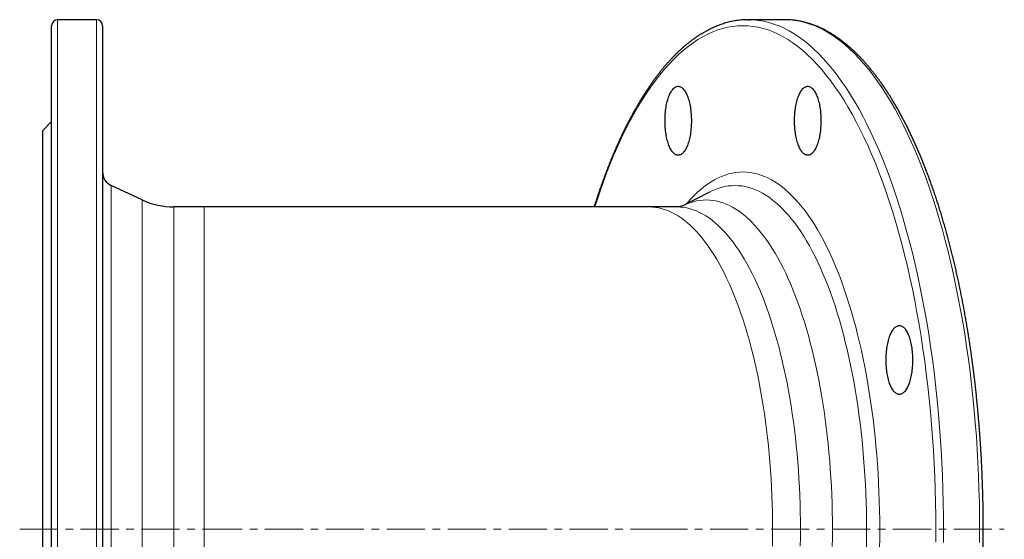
# Model space of a CAD drawing. Header units: millimetres. Extents: x 102 to 921, y 48 to 942.
# Tile 2 of 3: x 102 to 430, y 215 to 388. Entities that reach past the tile are written whole.
import ezdxf

# ---------------------------------------------------------------- set-up
doc = ezdxf.new("R2010")
doc.units = ezdxf.units.MM
doc.linetypes.add('CENTERX2', pattern=[20.32, 12.7, -2.54, 2.54, -2.54])
doc.layers.add('FORMAT', color=7, linetype='Continuous')

msp = doc.modelspace()

# ---------------------------------------------------------------- linework, layer by layer
at = {"color": 7, "linetype": 'Continuous', "lineweight": 25}
for p, q in [((127.24, 388.3), (114.24, 388.3)), ((356.65, 388.3), (344.64, 388.3)), ((357, 388.3), (356.65, 388.3)), ((112.24, 50.3), (112.24, 386.3)), ((129.24, 386.3), (129.24, 50.3)), ((112.24, 354.3), (109.24, 351.3)), ((109.24, 85.3), (109.24, 351.3)), ((142.45, 328.14), (132.13, 332.95)), ((331.65, 330.79), (322.47, 326.07)), ((331.66, 330.8), (331.65, 330.79)), ((163.06, 325.8), (153.01, 325.8)), ((311.54, 325.8), (163.06, 325.8)), ((320.83, 325.8), (311.54, 325.8))]:
    msp.add_line(p, q, dxfattribs=at)
at = {"color": 8, "linetype": 'Continuous', "lineweight": 18}
for p, q in [((114.24, 388.3), (114.24, 48.3)), ((127.24, 48.3), (127.24, 388.3)), ((132.13, 332.95), (132.13, 103.65)), ((142.45, 108.46), (142.45, 328.14)), ((153.01, 325.8), (153.01, 110.8)), ((163.06, 325.8), (163.06, 110.8))]:
    msp.add_line(p, q, dxfattribs=at)
at = {"color": 7, "linetype": 'Continuous', "lineweight": 25, "flags": 128}
for points in [[(344.29, 388.3), (344.64, 388.3), (345.01, 388.3)], [(325.59, 354.57), (325.58, 354), (325.57, 353.43), (325.54, 352.86), (325.5, 352.29), (325.45, 351.73), (325.39, 351.18), (325.33, 350.64), (325.24, 350.1), (325.15, 349.58), (325.05, 349.07), (324.94, 348.58), (324.83, 348.09), (324.7, 347.63), (324.56, 347.18), (324.42, 346.75), (324.26, 346.34), (324.1, 345.95), (323.93, 345.58), (323.76, 345.23), (323.58, 344.91), (323.39, 344.61), (323.2, 344.34), (323, 344.09), (322.8, 343.87), (322.59, 343.67), (322.38, 343.5), (322.17, 343.36), (321.95, 343.25), (321.74, 343.16), (321.52, 343.1), (321.3, 343.08), (321.08, 343.08), (320.86, 343.1), (320.64, 343.16), (320.43, 343.25), (320.21, 343.36), (320, 343.5), (319.79, 343.67), (319.58, 343.87), (319.38, 344.09), (319.18, 344.34), (318.99, 344.61), (318.8, 344.91), (318.62, 345.23), (318.45, 345.58), (318.28, 345.95), (318.12, 346.34), (317.96, 346.75), (317.82, 347.18), (317.68, 347.63), (317.55, 348.09), (317.43, 348.58), (317.32, 349.07), (317.22, 349.58), (317.13, 350.1), (317.05, 350.64), (316.98, 351.18), (316.92, 351.73), (316.88, 352.29), (316.84, 352.86), (316.81, 353.43), (316.79, 354), (316.79, 354.57), (316.79, 355.14), (316.81, 355.72), (316.84, 356.29), (316.88, 356.85), (316.92, 357.41), (316.98, 357.96), (317.05, 358.5), (317.13, 359.04), (317.22, 359.56), (317.32, 360.07), (317.43, 360.57), (317.55, 361.05), (317.68, 361.52), (317.82, 361.96), (317.96, 362.39), (318.12, 362.8), (318.28, 363.19), (318.45, 363.56), (318.62, 363.91), (318.8, 364.23), (318.99, 364.53), (319.18, 364.81), (319.38, 365.05), (319.58, 365.28), (319.79, 365.47), (320, 365.64), (320.21, 365.78), (320.43, 365.9), (320.64, 365.98), (320.86, 366.04), (321.08, 366.07), (321.3, 366.07), (321.52, 366.04), (321.74, 365.98), (321.95, 365.9), (322.17, 365.78), (322.38, 365.64), (322.59, 365.47), (322.8, 365.28), (323, 365.05), (323.2, 364.81), (323.39, 364.53), (323.58, 364.23), (323.76, 363.91), (323.93, 363.56), (324.1, 363.19), (324.26, 362.8), (324.42, 362.39), (324.56, 361.96), (324.7, 361.52), (324.83, 361.05), (324.94, 360.57), (325.05, 360.07), (325.15, 359.56), (325.24, 359.04), (325.33, 358.5), (325.39, 357.96), (325.45, 357.41), (325.5, 356.85), (325.54, 356.29), (325.57, 355.72), (325.58, 355.14), (325.59, 354.57)], [(368.79, 354.57), (368.79, 354), (368.77, 353.43), (368.74, 352.86), (368.7, 352.29), (368.66, 351.73), (368.6, 351.18), (368.53, 350.64), (368.45, 350.1), (368.36, 349.58), (368.26, 349.07), (368.15, 348.58), (368.03, 348.09), (367.9, 347.63), (367.76, 347.18), (367.62, 346.75), (367.46, 346.34), (367.3, 345.95), (367.14, 345.58), (366.96, 345.23), (366.78, 344.91), (366.59, 344.61), (366.4, 344.34), (366.2, 344.09), (366, 343.87), (365.79, 343.67), (365.58, 343.5), (365.37, 343.36), (365.16, 343.25), (364.94, 343.16), (364.72, 343.1), (364.5, 343.08), (364.28, 343.08), (364.06, 343.1), (363.84, 343.16), (363.63, 343.25), (363.41, 343.36), (363.2, 343.5), (362.99, 343.67), (362.78, 343.87), (362.58, 344.09), (362.38, 344.34), (362.19, 344.61), (362, 344.91), (361.82, 345.23), (361.65, 345.58), (361.48, 345.95), (361.32, 346.34), (361.17, 346.75), (361.02, 347.18), (360.88, 347.63), (360.76, 348.09), (360.64, 348.58), (360.53, 349.07), (360.43, 349.58), (360.34, 350.1), (360.26, 350.64), (360.19, 351.18), (360.13, 351.73), (360.08, 352.29), (360.04, 352.86), (360.01, 353.43), (360, 354), (359.99, 354.57), (360, 355.14), (360.01, 355.72), (360.04, 356.29), (360.08, 356.85), (360.13, 357.41), (360.19, 357.96), (360.26, 358.5), (360.34, 359.04), (360.43, 359.56), (360.53, 360.07), (360.64, 360.57), (360.76, 361.05), (360.88, 361.52), (361.02, 361.96), (361.17, 362.39), (361.32, 362.8), (361.48, 363.19), (361.65, 363.56), (361.82, 363.91), (362, 364.23), (362.19, 364.53), (362.38, 364.81), (362.58, 365.05), (362.78, 365.28), (362.99, 365.47), (363.2, 365.64), (363.41, 365.78), (363.63, 365.9), (363.84, 365.98), (364.06, 366.04), (364.28, 366.07), (364.5, 366.07), (364.72, 366.04), (364.94, 365.98), (365.16, 365.9), (365.37, 365.78), (365.58, 365.64), (365.79, 365.47), (366, 365.28), (366.2, 365.05), (366.4, 364.81), (366.59, 364.53), (366.78, 364.23), (366.96, 363.91), (367.14, 363.56), (367.3, 363.19), (367.46, 362.8), (367.62, 362.39), (367.76, 361.96), (367.9, 361.52), (368.03, 361.05), (368.15, 360.57), (368.26, 360.07), (368.36, 359.56), (368.45, 359.04), (368.53, 358.5), (368.6, 357.96), (368.66, 357.41), (368.7, 356.85), (368.74, 356.29), (368.77, 355.72), (368.79, 355.14), (368.79, 354.57)], [(399.34, 274.75), (399.33, 274.17), (399.32, 273.6), (399.29, 273.03), (399.25, 272.47), (399.2, 271.91), (399.14, 271.36), (399.08, 270.81), (398.99, 270.28), (398.9, 269.76), (398.8, 269.25), (398.69, 268.75), (398.58, 268.27), (398.45, 267.8), (398.31, 267.35), (398.17, 266.92), (398.01, 266.51), (397.85, 266.12), (397.68, 265.75), (397.51, 265.41), (397.33, 265.09), (397.14, 264.79), (396.95, 264.51), (396.75, 264.26), (396.55, 264.04), (396.34, 263.84), (396.13, 263.68), (395.92, 263.53), (395.7, 263.42), (395.49, 263.33), (395.27, 263.28), (395.05, 263.25), (394.83, 263.25), (394.61, 263.28), (394.39, 263.33), (394.18, 263.42), (393.96, 263.53), (393.75, 263.68), (393.54, 263.84), (393.33, 264.04), (393.13, 264.26), (392.93, 264.51), (392.74, 264.79), (392.55, 265.09), (392.37, 265.41), (392.2, 265.75), (392.03, 266.12), (391.87, 266.51), (391.71, 266.92), (391.57, 267.35), (391.43, 267.8), (391.3, 268.27), (391.18, 268.75), (391.07, 269.25), (390.97, 269.76), (390.88, 270.28), (390.8, 270.81), (390.73, 271.36), (390.67, 271.91), (390.63, 272.47), (390.59, 273.03), (390.56, 273.6), (390.54, 274.17), (390.54, 274.75), (390.54, 275.32), (390.56, 275.89), (390.59, 276.46), (390.63, 277.02), (390.67, 277.58), (390.73, 278.13), (390.8, 278.68), (390.88, 279.21), (390.97, 279.73), (391.07, 280.25), (391.18, 280.74), (391.3, 281.22), (391.43, 281.69), (391.57, 282.14), (391.71, 282.57), (391.87, 282.98), (392.03, 283.37), (392.2, 283.74), (392.37, 284.08), (392.55, 284.41), (392.74, 284.7), (392.93, 284.98), (393.13, 285.23), (393.33, 285.45), (393.54, 285.65), (393.75, 285.82), (393.96, 285.96), (394.18, 286.07), (394.39, 286.16), (394.61, 286.21), (394.83, 286.24), (395.05, 286.24), (395.27, 286.21), (395.49, 286.16), (395.7, 286.07), (395.92, 285.96), (396.13, 285.82), (396.34, 285.65), (396.55, 285.45), (396.75, 285.23), (396.95, 284.98), (397.14, 284.7), (397.33, 284.41), (397.51, 284.08), (397.68, 283.74), (397.85, 283.37), (398.01, 282.98), (398.17, 282.57), (398.31, 282.14), (398.45, 281.69), (398.58, 281.22), (398.69, 280.74), (398.8, 280.25), (398.9, 279.73), (398.99, 279.21), (399.08, 278.68), (399.14, 278.13), (399.2, 277.58), (399.25, 277.02), (399.29, 276.46), (399.32, 275.89), (399.33, 275.32), (399.34, 274.75)]]:
    msp.add_lwpolyline(points, dxfattribs=at)
at = {"color": 8, "linetype": 'Continuous', "lineweight": 18, "flags": 128}
for points in [[(345.01, 388.3), (346.34, 388.24), (348.04, 388.07), (349.74, 387.78), (351.44, 387.37), (353.13, 386.85), (354.82, 386.21), (356.49, 385.45), (358.16, 384.58), (359.83, 383.6), (361.48, 382.51), (363.12, 381.3), (364.74, 379.98), (366.35, 378.55), (367.95, 377.01), (369.53, 375.36), (371.1, 373.6), (372.65, 371.74), (374.17, 369.77), (375.68, 367.7), (377.17, 365.52), (378.63, 363.25), (380.07, 360.87), (381.49, 358.4), (382.88, 355.83), (384.24, 353.17), (385.58, 350.41), (386.89, 347.57), (388.17, 344.63), (389.42, 341.61), (390.64, 338.51), (391.83, 335.32), (392.98, 332.05), (394.11, 328.71), (395.2, 325.28), (396.25, 321.79), (397.27, 318.22), (398.25, 314.59), (399.2, 310.89), (400.11, 307.12), (400.98, 303.3), (401.81, 299.42), (402.6, 295.48), (403.36, 291.49), (404.07, 287.44), (404.74, 283.36), (405.37, 279.22), (405.96, 275.05), (406.51, 270.83), (407.02, 266.58), (407.48, 262.3), (407.9, 257.99), (408.27, 253.64), (408.61, 249.28), (408.89, 244.89), (409.14, 240.49), (409.34, 236.07), (409.49, 231.64), (409.61, 227.2), (409.67, 222.75), (409.69, 218.3)], [(421.68, 213.85), (421.7, 218.3), (421.68, 222.75), (421.62, 227.2), (421.5, 231.64), (421.35, 236.07), (421.15, 240.49), (420.9, 244.89), (420.62, 249.28), (420.28, 253.64), (419.91, 257.99), (419.49, 262.3), (419.03, 266.58), (418.52, 270.83), (417.97, 275.05), (417.38, 279.22), (416.75, 283.36), (416.08, 287.44), (415.37, 291.49), (414.61, 295.48), (413.82, 299.42), (412.99, 303.3), (412.12, 307.12), (411.21, 310.89), (410.26, 314.59), (409.28, 318.22), (408.26, 321.79), (407.21, 325.28), (406.12, 328.71), (404.99, 332.05), (403.84, 335.32), (402.65, 338.51), (401.43, 341.61), (400.18, 344.63), (398.9, 347.57), (397.59, 350.41), (396.25, 353.17), (394.89, 355.83), (393.5, 358.4), (392.08, 360.87), (390.64, 363.25), (389.18, 365.52), (387.69, 367.7), (386.18, 369.77), (384.66, 371.74), (383.11, 373.6), (381.54, 375.36), (379.96, 377.01), (378.36, 378.55), (376.75, 379.98), (375.13, 381.3), (373.49, 382.51), (371.84, 383.6), (370.17, 384.58), (368.5, 385.45), (366.83, 386.21), (365.14, 386.85), (363.45, 387.37), (361.75, 387.78), (360.05, 388.07), (358.35, 388.24), (357, 388.3)], [(407.08, 218.3), (407.06, 222.7), (406.99, 227.09), (406.88, 231.48), (406.73, 235.86), (406.53, 240.23), (406.29, 244.58), (406, 248.92), (405.68, 253.23), (405.3, 257.52), (404.89, 261.78), (404.43, 266.01), (403.93, 270.21), (403.39, 274.38), (402.81, 278.51), (402.19, 282.59), (401.52, 286.63), (400.82, 290.63), (400.07, 294.57), (399.29, 298.46), (398.47, 302.3), (397.61, 306.08), (396.71, 309.8), (395.77, 313.46), (394.8, 317.05), (393.8, 320.57), (392.75, 324.03), (391.68, 327.41), (390.57, 330.71), (389.43, 333.94), (388.25, 337.09), (387.05, 340.16), (385.81, 343.15), (384.54, 346.05), (383.25, 348.86), (381.93, 351.58), (380.58, 354.21), (379.21, 356.75), (377.81, 359.2), (376.38, 361.54), (374.94, 363.79), (373.47, 365.94), (371.98, 367.99), (370.47, 369.93), (368.94, 371.78), (367.39, 373.51), (365.83, 375.14), (364.25, 376.66), (362.66, 378.08), (361.05, 379.38), (359.43, 380.58), (357.8, 381.66), (356.16, 382.63), (354.51, 383.49), (352.85, 384.23), (351.18, 384.86), (349.51, 385.38), (347.83, 385.78), (346.16, 386.07), (344.47, 386.24), (342.79, 386.3), (341.11, 386.24), (339.43, 386.07), (337.75, 385.78), (336.07, 385.38), (334.4, 384.86), (332.73, 384.23), (331.07, 383.49), (329.42, 382.63), (327.78, 381.66), (326.15, 380.58), (324.53, 379.38), (322.92, 378.08), (321.33, 376.66), (319.75, 375.14), (318.19, 373.51), (316.64, 371.78), (315.11, 369.93), (313.6, 367.99), (312.11, 365.94), (310.65, 363.79), (309.2, 361.54), (307.78, 359.2), (306.38, 356.75), (305, 354.21), (303.65, 351.58), (302.33, 348.86), (301.04, 346.05), (299.77, 343.15), (298.54, 340.16), (297.33, 337.09), (296.16, 333.94), (295.01, 330.71), (293.9, 327.41), (293.38, 325.8)], [(323.94, 326.83), (324.24, 327.18), (325.34, 328.41), (326.45, 329.57), (327.57, 330.65), (328.7, 331.65), (329.84, 332.58), (330.99, 333.42), (332.14, 334.19), (333.31, 334.88), (334.48, 335.49), (335.66, 336.02), (336.84, 336.47), (338.02, 336.83), (339.21, 337.12), (340.4, 337.32), (341.6, 337.44), (342.79, 337.48), (343.98, 337.44), (345.18, 337.32), (346.37, 337.12), (347.56, 336.83), (348.74, 336.47), (349.93, 336.02), (351.1, 335.49), (352.27, 334.88), (353.44, 334.19), (354.6, 333.42), (355.74, 332.58), (356.88, 331.65), (358.02, 330.65), (359.14, 329.57), (360.24, 328.41), (361.34, 327.18), (362.43, 325.87), (363.5, 324.49), (364.55, 323.04), (365.6, 321.52), (366.62, 319.92), (367.63, 318.26), (368.62, 316.52), (369.6, 314.72), (370.56, 312.86), (371.49, 310.92), (372.41, 308.93), (373.31, 306.87), (374.19, 304.75), (375.04, 302.58), (375.87, 300.34), (376.69, 298.05), (377.47, 295.7), (378.24, 293.31), (378.98, 290.85), (379.69, 288.35), (380.38, 285.81), (381.04, 283.21), (381.68, 280.57), (382.29, 277.89), (382.87, 275.17), (383.43, 272.41), (383.96, 269.61), (384.46, 266.78), (384.93, 263.91), (385.37, 261.01), (385.78, 258.08), (386.17, 255.13), (386.52, 252.15), (386.85, 249.15), (387.14, 246.12), (387.4, 243.08), (387.64, 240.02), (387.84, 236.94), (388.01, 233.86), (388.15, 230.76), (388.26, 227.65), (388.34, 224.54), (388.39, 221.42), (388.4, 218.3)], [(384, 218.3), (383.98, 221.3), (383.94, 224.3), (383.86, 227.3), (383.76, 230.28), (383.62, 233.26), (383.46, 236.24), (383.26, 239.19), (383.04, 242.14), (382.79, 245.06), (382.5, 247.97), (382.19, 250.86), (381.85, 253.73), (381.48, 256.57), (381.09, 259.39), (380.66, 262.18), (380.21, 264.93), (379.73, 267.66), (379.22, 270.35), (378.68, 273.01), (378.12, 275.63), (377.53, 278.21), (376.92, 280.74), (376.28, 283.24), (375.62, 285.69), (374.93, 288.1), (374.22, 290.45), (373.49, 292.76), (372.73, 295.02), (371.95, 297.22), (371.15, 299.37), (370.33, 301.47), (369.48, 303.5), (368.62, 305.48), (367.74, 307.4), (366.83, 309.26), (365.91, 311.06), (364.97, 312.79), (364.02, 314.46), (363.05, 316.06), (362.06, 317.59), (361.06, 319.06), (360.04, 320.46), (359.01, 321.78), (357.97, 323.04), (356.91, 324.23), (355.85, 325.34), (354.77, 326.38), (353.68, 327.34), (352.58, 328.23), (351.48, 329.05), (350.37, 329.79), (349.25, 330.45), (348.12, 331.03), (346.99, 331.54), (345.85, 331.97), (344.71, 332.33), (343.57, 332.6), (342.42, 332.8), (341.27, 332.91), (340.12, 332.95), (338.97, 332.91), (337.83, 332.8), (336.68, 332.6), (335.54, 332.33), (334.4, 331.97), (333.26, 331.54), (332.13, 331.03), (331.66, 330.8)], [(311.54, 325.8), (312.62, 325.76), (313.7, 325.65), (314.77, 325.47), (315.84, 325.21), (316.91, 324.88), (317.98, 324.48), (319.04, 324), (320.1, 323.45), (321.15, 322.83), (322.19, 322.14), (323.23, 321.37), (324.26, 320.54), (325.28, 319.63), (326.29, 318.66), (327.29, 317.62), (328.28, 316.51), (329.25, 315.33), (330.22, 314.08), (331.17, 312.77), (332.11, 311.4), (333.04, 309.96), (333.95, 308.46), (334.84, 306.89), (335.72, 305.27), (336.59, 303.58), (337.43, 301.84), (338.26, 300.04), (339.07, 298.19), (339.86, 296.28), (340.63, 294.31), (341.38, 292.3), (342.11, 290.23), (342.82, 288.12), (343.51, 285.95), (344.18, 283.74), (344.82, 281.49), (345.45, 279.19), (346.04, 276.85), (346.62, 274.47), (347.17, 272.05), (347.7, 269.59), (348.2, 267.1), (348.67, 264.58), (349.12, 262.02), (349.55, 259.44), (349.95, 256.82), (350.32, 254.18), (350.67, 251.52), (350.99, 248.83), (351.28, 246.12), (351.54, 243.39), (351.78, 240.65), (351.99, 237.89), (352.17, 235.12), (352.33, 232.33), (352.46, 229.54), (352.55, 226.73), (352.63, 223.93), (352.67, 221.11), (352.68, 218.3), (352.67, 215.49), (352.63, 212.67)], [(361.97, 218.3), (361.95, 221.11), (361.91, 223.93), (361.84, 226.73), (361.74, 229.54), (361.62, 232.33), (361.46, 235.12), (361.28, 237.89), (361.07, 240.65), (360.83, 243.39), (360.57, 246.12), (360.27, 248.83), (359.95, 251.52), (359.61, 254.18), (359.24, 256.82), (358.84, 259.44), (358.41, 262.02), (357.96, 264.58), (357.48, 267.1), (356.98, 269.59), (356.46, 272.05), (355.91, 274.47), (355.33, 276.85), (354.73, 279.19), (354.11, 281.49), (353.47, 283.74), (352.8, 285.95), (352.11, 288.12), (351.4, 290.23), (350.67, 292.3), (349.92, 294.31), (349.15, 296.28), (348.36, 298.19), (347.55, 300.04), (346.72, 301.84), (345.87, 303.58), (345.01, 305.27), (344.13, 306.89), (343.23, 308.46), (342.32, 309.96), (341.4, 311.4), (340.46, 312.77), (339.51, 314.08), (338.54, 315.33), (337.56, 316.51), (336.57, 317.62), (335.57, 318.66), (334.56, 319.63), (333.54, 320.54), (332.51, 321.37), (331.48, 322.14), (330.43, 322.83), (329.38, 323.45), (328.33, 324), (327.26, 324.48), (326.2, 324.88), (325.13, 325.21), (324.06, 325.47), (322.98, 325.65), (321.91, 325.76), (320.83, 325.8)], [(322.47, 326.07), (322.93, 326.3), (324.01, 326.79), (325.1, 327.2), (326.2, 327.54), (327.29, 327.8), (328.39, 327.99), (329.49, 328.1), (330.59, 328.14), (331.69, 328.1), (332.79, 327.99), (333.89, 327.8), (334.98, 327.54), (336.08, 327.2), (337.17, 326.79), (338.25, 326.3), (339.33, 325.74), (340.4, 325.11), (341.47, 324.4), (342.53, 323.62), (343.58, 322.77), (344.62, 321.84), (345.65, 320.85), (346.68, 319.78), (347.69, 318.65), (348.69, 317.44), (349.67, 316.17), (350.65, 314.83), (351.61, 313.43), (352.55, 311.96), (353.48, 310.42), (354.4, 308.82), (355.3, 307.16), (356.18, 305.44), (357.04, 303.66), (357.89, 301.82), (358.72, 299.93), (359.53, 297.98), (360.31, 295.97), (361.08, 293.91), (361.83, 291.8), (362.55, 289.64), (363.26, 287.43), (363.94, 285.17), (364.6, 282.86), (365.23, 280.51), (365.84, 278.12), (366.43, 275.69), (366.99, 273.22), (367.53, 270.71), (368.04, 268.17), (368.53, 265.59), (368.99, 262.98), (369.43, 260.33), (369.83, 257.66), (370.21, 254.97), (370.57, 252.24), (370.89, 249.5), (371.19, 246.73), (371.46, 243.94), (371.71, 241.14), (371.92, 238.32), (372.11, 235.48), (372.27, 232.64), (372.39, 229.78), (372.5, 226.92), (372.57, 224.05), (372.61, 221.17), (372.63, 218.3), (372.61, 215.42), (372.57, 212.55)], [(361.91, 212.67), (361.95, 215.49), (361.97, 218.3)], [(383.94, 212.3), (383.98, 215.3), (384, 218.3)], [(388.4, 218.3), (388.39, 215.18), (388.34, 212.06)], [(407.06, 213.9), (407.08, 218.3)], [(409.69, 218.3), (409.67, 213.85)]]:
    msp.add_lwpolyline(points, dxfattribs=at)
at = {"color": 7, "linetype": 'Continuous', "lineweight": 25}
for centre, radius, start, end in [((114.24, 386.3), 2, 90, 180), ((127.24, 386.3), 2, 0, 90), ((134.24, 337.48), 5, 180, 245), ((153.01, 350.8), 25, 245, 270)]:
    msp.add_arc(centre, radius, start, end, dxfattribs=at)
for points, knots in [([(344.26, 388.29), (344.2, 388.29), (343.85, 388.29), (343.24, 388.27), (342.41, 388.21), (341.59, 388.13), (340.77, 388.02), (339.94, 387.89), (339.12, 387.73), (338.3, 387.55), (337.48, 387.34), (336.66, 387.1), (335.84, 386.84), (335.03, 386.56), (334.21, 386.24), (333.4, 385.91), (332.58, 385.54), (331.77, 385.15), (330.96, 384.74), (330.15, 384.3), (329.35, 383.83), (328.55, 383.34), (327.74, 382.83), (326.95, 382.28), (326.15, 381.72), (325.36, 381.12), (324.57, 380.51), (323.78, 379.87), (323, 379.2), (322.22, 378.51), (321.45, 377.79), (320.68, 377.05), (319.91, 376.29), (319.15, 375.5), (318.39, 374.68), (317.64, 373.85), (316.89, 372.99), (316.15, 372.1), (315.41, 371.2), (314.67, 370.27), (313.94, 369.31), (313.22, 368.34), (312.5, 367.34), (311.79, 366.32), (311.08, 365.28), (310.37, 364.21), (309.68, 363.13), (308.99, 362.02), (308.3, 360.89), (307.62, 359.74), (306.95, 358.57), (306.28, 357.38), (305.62, 356.16), (304.96, 354.93), (304.31, 353.67), (303.67, 352.4), (303.03, 351.11), (302.4, 349.79), (301.78, 348.46), (301.16, 347.1), (300.55, 345.73), (299.95, 344.34), (299.36, 342.93), (298.77, 341.5), (298.18, 340.06), (297.61, 338.59), (297.04, 337.11), (296.48, 335.61), (295.93, 334.09), (295.38, 332.56), (294.84, 331), (294.31, 329.44), (293.79, 327.85), (293.4, 326.64), (293.18, 325.95), (293.14, 325.8)], [0, 0, 0, 0, 0.003341, 0.01693, 0.03052, 0.044116, 0.057718, 0.071332, 0.084958, 0.0986, 0.112261, 0.125941, 0.139642, 0.153367, 0.167115, 0.180888, 0.194686, 0.208509, 0.222357, 0.236229, 0.250125, 0.264044, 0.277984, 0.291944, 0.305924, 0.319921, 0.333935, 0.347964, 0.362007, 0.376061, 0.390127, 0.404202, 0.418285, 0.432376, 0.446473, 0.460574, 0.474681, 0.48879, 0.502902, 0.517016, 0.531132, 0.545248, 0.559364, 0.573481, 0.587596, 0.601711, 0.615825, 0.629937, 0.644048, 0.658156, 0.672263, 0.686368, 0.700471, 0.714571, 0.72867, 0.742766, 0.756859, 0.770951, 0.78504, 0.799127, 0.813211, 0.827294, 0.841374, 0.855452, 0.869527, 0.883601, 0.897672, 0.911742, 0.925809, 0.939875, 0.953938, 0.968, 0.98206, 0.996118, 1, 1, 1, 1]), ([(357.05, 48.3), (357.11, 48.3), (357.44, 48.31), (358.05, 48.33), (358.87, 48.39), (359.7, 48.47), (360.52, 48.58), (361.34, 48.71), (362.16, 48.87), (362.99, 49.05), (363.81, 49.26), (364.63, 49.5), (365.44, 49.76), (366.26, 50.04), (367.08, 50.36), (367.89, 50.69), (368.7, 51.06), (369.52, 51.45), (370.33, 51.86), (371.13, 52.3), (371.94, 52.77), (372.74, 53.26), (373.54, 53.77), (374.34, 54.31), (375.14, 54.88), (375.93, 55.47), (376.72, 56.09), (377.5, 56.73), (378.28, 57.4), (379.06, 58.09), (379.84, 58.81), (380.61, 59.55), (381.37, 60.31), (382.14, 61.1), (382.9, 61.92), (383.65, 62.75), (384.4, 63.61), (385.14, 64.5), (385.88, 65.4), (386.62, 66.33), (387.34, 67.28), (388.07, 68.26), (388.79, 69.26), (389.5, 70.28), (390.21, 71.32), (390.91, 72.38), (391.61, 73.47), (392.3, 74.58), (392.99, 75.71), (393.67, 76.86), (394.34, 78.03), (395.01, 79.22), (395.67, 80.44), (396.32, 81.67), (396.97, 82.92), (397.62, 84.2), (398.25, 85.49), (398.88, 86.81), (399.51, 88.14), (400.12, 89.49), (400.73, 90.87), (401.34, 92.26), (401.93, 93.67), (402.52, 95.1), (403.1, 96.54), (403.68, 98.01), (404.25, 99.49), (404.81, 100.99), (405.36, 102.51), (405.9, 104.04), (406.44, 105.59), (406.97, 107.16), (407.5, 108.75), (408.01, 110.35), (408.52, 111.97), (409.02, 113.6), (409.51, 115.25), (410, 116.91), (410.47, 118.59), (410.94, 120.29), (411.4, 122), (411.85, 123.72), (412.3, 125.46), (412.73, 127.21), (413.16, 128.97), (413.57, 130.75), (413.98, 132.54), (414.39, 134.35), (414.78, 136.16), (415.16, 137.99), (415.54, 139.83), (415.9, 141.68), (416.26, 143.55), (416.61, 145.42), (416.95, 147.31), (417.28, 149.2), (417.6, 151.11), (417.92, 153.02), (418.22, 154.95), (418.51, 156.89), (418.8, 158.83), (419.08, 160.79), (419.34, 162.75), (419.6, 164.72), (419.85, 166.7), (420.09, 168.68), (420.32, 170.68), (420.54, 172.68), (420.75, 174.68), (420.95, 176.7), (421.14, 178.72), (421.32, 180.74), (421.49, 182.78), (421.66, 184.81), (421.81, 186.86), (421.95, 188.9), (422.09, 190.95), (422.21, 193.01), (422.33, 195.07), (422.43, 197.13), (422.53, 199.2), (422.61, 201.26), (422.69, 203.34), (422.75, 205.41), (422.81, 207.48), (422.85, 209.56), (422.89, 211.64), (422.92, 213.72), (422.93, 215.8), (422.94, 217.88), (422.94, 219.96), (422.93, 222.04), (422.9, 224.12), (422.87, 226.2), (422.83, 228.27), (422.78, 230.35), (422.71, 232.42), (422.64, 234.49), (422.56, 236.56), (422.47, 238.63), (422.37, 240.69), (422.26, 242.76), (422.14, 244.81), (422.01, 246.86), (421.87, 248.91), (421.72, 250.96), (421.56, 253), (421.39, 255.03), (421.21, 257.06), (421.03, 259.08), (420.83, 261.1), (420.62, 263.11), (420.41, 265.11), (420.18, 267.11), (419.95, 269.1), (419.7, 271.08), (419.45, 273.05), (419.19, 275.02), (418.91, 276.97), (418.63, 278.92), (418.34, 280.86), (418.04, 282.79), (417.73, 284.71), (417.41, 286.62), (417.09, 288.52), (416.75, 290.41), (416.4, 292.29), (416.05, 294.16), (415.69, 296.02), (415.32, 297.86), (414.94, 299.69), (414.55, 301.52), (414.15, 303.32), (413.74, 305.12), (413.33, 306.9), (412.91, 308.67), (412.47, 310.43), (412.03, 312.17), (411.59, 313.9), (411.13, 315.62), (410.66, 317.32), (410.19, 319), (409.71, 320.67), (409.22, 322.33), (408.73, 323.97), (408.22, 325.59), (407.71, 327.2), (407.19, 328.79), (406.66, 330.36), (406.13, 331.92), (405.58, 333.46), (405.03, 334.99), (404.48, 336.5), (403.91, 337.99), (403.34, 339.46), (402.76, 340.91), (402.17, 342.35), (401.58, 343.76), (400.98, 345.16), (400.37, 346.54), (399.76, 347.9), (399.14, 349.24), (398.51, 350.57), (397.88, 351.87), (397.24, 353.15), (396.59, 354.41), (395.94, 355.66), (395.28, 356.88), (394.62, 358.08), (393.95, 359.26), (393.27, 360.42), (392.59, 361.56), (391.9, 362.67), (391.2, 363.77), (390.5, 364.84), (389.8, 365.89), (389.08, 366.92), (388.37, 367.93), (387.64, 368.91), (386.92, 369.88), (386.18, 370.82), (385.45, 371.73), (384.7, 372.63), (383.96, 373.5), (383.2, 374.34), (382.45, 375.17), (381.69, 375.97), (380.92, 376.74), (380.15, 377.49), (379.38, 378.22), (378.6, 378.92), (377.82, 379.6), (377.03, 380.25), (376.24, 380.88), (375.45, 381.49), (374.65, 382.07), (373.85, 382.62), (373.05, 383.15), (372.25, 383.65), (371.44, 384.13), (370.63, 384.58), (369.82, 385), (369, 385.4), (368.19, 385.78), (367.37, 386.12), (366.55, 386.45), (365.73, 386.74), (364.91, 387.01), (364.09, 387.26), (363.27, 387.48), (362.44, 387.67), (361.62, 387.84), (360.8, 387.98), (359.97, 388.1), (359.15, 388.19), (358.32, 388.25), (357.62, 388.29), (357.18, 388.29), (357.03, 388.29)], [0, 0, 0, 0, 0.000793, 0.004601, 0.008409, 0.012219, 0.01603, 0.019845, 0.023664, 0.027486, 0.031314, 0.035148, 0.038987, 0.042833, 0.046685, 0.050545, 0.054411, 0.058285, 0.062165, 0.066052, 0.069946, 0.073846, 0.077752, 0.081664, 0.085582, 0.089504, 0.093431, 0.097362, 0.101297, 0.105235, 0.109177, 0.113121, 0.117067, 0.121016, 0.124966, 0.128917, 0.13287, 0.136824, 0.140778, 0.144733, 0.148689, 0.152644, 0.1566, 0.160556, 0.164511, 0.168466, 0.172421, 0.176375, 0.180329, 0.184283, 0.188236, 0.192188, 0.19614, 0.200091, 0.204042, 0.207992, 0.211941, 0.21589, 0.219838, 0.223785, 0.227732, 0.231678, 0.235623, 0.239568, 0.243513, 0.247456, 0.251399, 0.255342, 0.259284, 0.263225, 0.267166, 0.271106, 0.275046, 0.278985, 0.282924, 0.286863, 0.290801, 0.294738, 0.298675, 0.302612, 0.306548, 0.310484, 0.31442, 0.318355, 0.322289, 0.326224, 0.330158, 0.334092, 0.338025, 0.341959, 0.345891, 0.349824, 0.353757, 0.357689, 0.361621, 0.365552, 0.369484, 0.373415, 0.377346, 0.381277, 0.385207, 0.389138, 0.393068, 0.396998, 0.400928, 0.404858, 0.408787, 0.412717, 0.416646, 0.420575, 0.424504, 0.428433, 0.432362, 0.436291, 0.44022, 0.444148, 0.448077, 0.452005, 0.455934, 0.459862, 0.46379, 0.467718, 0.471647, 0.475575, 0.479503, 0.483431, 0.487359, 0.491287, 0.495215, 0.499143, 0.503071, 0.506999, 0.510927, 0.514855, 0.518783, 0.522711, 0.526639, 0.530567, 0.534495, 0.538423, 0.542351, 0.546279, 0.550208, 0.554136, 0.558065, 0.561993, 0.565922, 0.569851, 0.573779, 0.577708, 0.581637, 0.585566, 0.589496, 0.593425, 0.597355, 0.601284, 0.605214, 0.609144, 0.613074, 0.617005, 0.620935, 0.624866, 0.628797, 0.632728, 0.636659, 0.640591, 0.644522, 0.648454, 0.652387, 0.656319, 0.660252, 0.664185, 0.668118, 0.672052, 0.675986, 0.67992, 0.683854, 0.687789, 0.691725, 0.69566, 0.699596, 0.703533, 0.70747, 0.711407, 0.715344, 0.719283, 0.723221, 0.72716, 0.7311, 0.73504, 0.73898, 0.742921, 0.746863, 0.750805, 0.754748, 0.758691, 0.762635, 0.766579, 0.770524, 0.77447, 0.778416, 0.782363, 0.786311, 0.790259, 0.794208, 0.798158, 0.802108, 0.806059, 0.810011, 0.813963, 0.817916, 0.821869, 0.825823, 0.829778, 0.833733, 0.837688, 0.841644, 0.8456, 0.849557, 0.853513, 0.85747, 0.861426, 0.865382, 0.869338, 0.873293, 0.877247, 0.8812, 0.885152, 0.889102, 0.89305, 0.896996, 0.90094, 0.90488, 0.908818, 0.912752, 0.916681, 0.920607, 0.924527, 0.928442, 0.932352, 0.936255, 0.940153, 0.944043, 0.947927, 0.951804, 0.955674, 0.959537, 0.963393, 0.967242, 0.971084, 0.97492, 0.97875, 0.982575, 0.986395, 0.990212, 0.994025, 0.997835, 1, 1, 1, 1]), ([(322.48, 326.08), (322.48, 326.08), (322.49, 326.08), (322.46, 326.07), (322.41, 326.05), (322.34, 326.02), (322.24, 325.99), (322.11, 325.95), (321.95, 325.92), (321.76, 325.88), (321.54, 325.84), (321.27, 325.82), (321.03, 325.8), (320.88, 325.8), (320.83, 325.8)], [0, 0, 0, 0, 0.0452066, 0.1192028, 0.1949594, 0.2728346, 0.3532795, 0.4368769, 0.5244009, 0.6169139, 0.7159268, 0.823653, 0.9432842, 1, 1, 1, 1])]:
    msp.add_open_spline(points, degree=3, knots=knots, dxfattribs=at)
at = {"layer": 'FORMAT', "linetype": 'CENTERX2', "lineweight": 18}
for p, q in [((101.58, 218.3), (163.06, 218.3)), ((163.06, 218.3), (311.54, 218.3)), ((311.54, 218.3), (429.95, 218.3))]:
    msp.add_line(p, q, dxfattribs=at)

doc.saveas('drawing.dxf')
